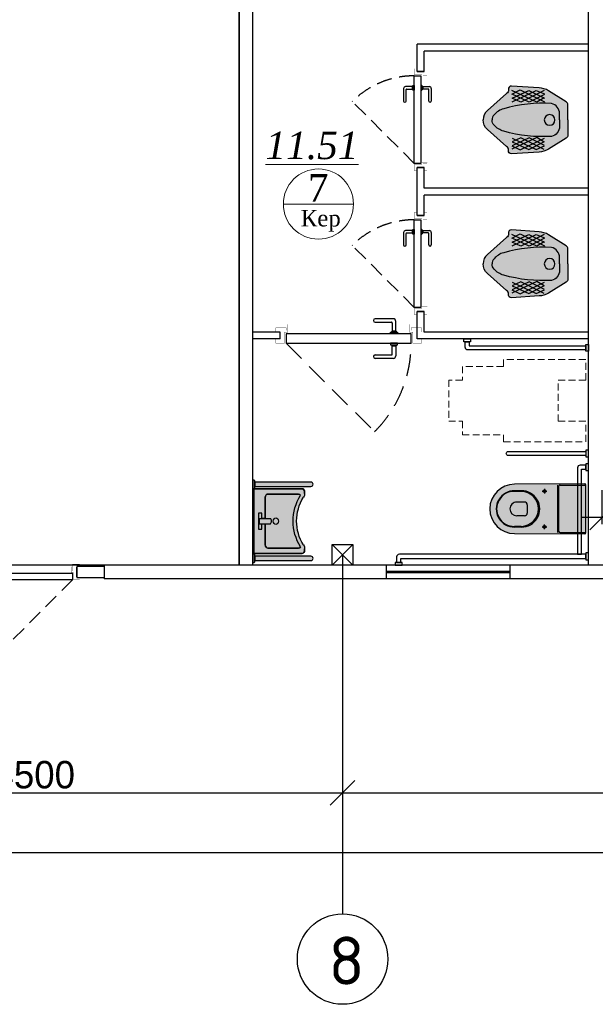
# Model space of a CAD drawing. Extents: x 4114239 to 5838486, y 780458 to 1383318.
# Tile 148 of 231: x 4347452 to 4351653, y 1220511 to 1227692. Entities that reach past the tile are written whole.
import ezdxf

# ---------------------------------------------------------------- set-up
doc = ezdxf.new("R2010")
doc.units = 0
doc.header["$MEASUREMENT"] = 0
doc.linetypes.add('Beruniy Xref$0$DASHED', pattern=[19.049999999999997, 12.7, -6.349999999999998])
doc.linetypes.add('DASHED', pattern=[0.75, 0.5, -0.25])
for name, color, linetype, lineweight in [('.', 7, 'Continuous', 15), ('100_FURNITURE', 15, 'Continuous', 20), ('_0', 7, 'Continuous', 15), ('Сантехника', 5, 'Continuous', 13), ('Стены', 5, 'Continuous', 30)]:
    doc.layers.add(name, color=color, linetype=linetype, lineweight=lineweight)
doc.layers.add('PDF_Text', color=7, linetype='Continuous', true_color=0x002eb8)
doc.layers.add('РАЗРЕЗ', color=7, linetype='Continuous')
doc.layers.add('сан.техника', color=146, linetype='Continuous')
doc.styles.add('PDF ISOCPEUR', font='isocpeur.ttf')
doc.styles.add('TIEMS', font='times.ttf')
doc.dimstyles.new('ISO-25$0', dxfattribs={"dimtxt": 200, "dimasz": 180, "dimexe": 200, "dimexo": 300, "dimgap": 30, "dimtad": 1, "dimdec": 0, "dimdsep": 46, "dimtxsty": 'Standard', "dimblk": 'OBLIQUE', "dimcen": 2, "dimdle": 150, "dimclrd": 256, "dimclre": 256, "dimclrt": 256, "dimadec": 0, "dimazin": 0, "dimtfac": 1, "dimtdec": 0, "dimtmove": 1, "dimatfit": 3, "dimldrblk": 'OBLIQUE', "dimfxl": 500, "dimfxlon": 1, "dimarcsym": 0})

# ---------------------------------------------------------------- blocks, each defined once
blk = doc.blocks.new('fffffffffffffffffffffffffffddddddddfz')
at = {"color": 0}
blk.add_lwpolyline([(3133299.413927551, 2648111.857663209), (3133449.413927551, 2648111.857663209), (3133449.413927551, 2647961.857663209), (3133299.413927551, 2647961.857663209)], close=True, dxfattribs=at)
for points in [[(3133449.413927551, 2648111.857663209), (3133299.413927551, 2647961.857663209)], [(3133449.413927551, 2647961.857663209), (3133299.413927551, 2648111.857663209)]]:
    blk.add_lwpolyline(points, dxfattribs=at)
blk = doc.blocks.new('_Oblique')
at = {"color": 0, "linetype": 'ByBlock', "lineweight": -2}
blk.add_line((-0.5, -0.5), (0.5, 0.5), dxfattribs=at)
blk = doc.blocks.new('*D1917')
at = {"color": 218, "lineweight": -2, "true_color": 0x4d004d, "transparency": 16777216}
for p, q in [((4345308.589905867, 1222511.677723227), (4345308.589905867, 1221854.141167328)), ((4349808.589905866, 1222456.465925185), (4349808.589905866, 1221854.141167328)), ((4345158.589905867, 1222054.141167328), (4349958.589905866, 1222054.141167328))]:
    blk.add_line(p, q, dxfattribs=at)
at = {"layer": 'Defpoints', "color": 0, "transparency": 16777216}
for p in [(4345308.589905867, 1222811.677723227), (4349808.589905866, 1222756.465925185), (4349808.589905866, 1222054.141167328)]:
    blk.add_point(p, dxfattribs=at)
at = {"color": 218, "lineweight": -2, "true_color": 0x4d004d, "transparency": 16777216, "xscale": 180, "yscale": 180, "zscale": 180, "rotation": 180}
blk.add_blockref('_Oblique', (4345308.589905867, 1222054.141167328), dxfattribs=at)
at = {"color": 218, "lineweight": -2, "true_color": 0x4d004d, "transparency": 16777216, "xscale": 180, "yscale": 180, "zscale": 180}
blk.add_blockref('_Oblique', (4349808.589905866, 1222054.141167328), dxfattribs=at)
at = {"color": 218, "true_color": 0x4d004d, "transparency": 16777216, "insert": (4347558.589905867, 1222184.141167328), "char_height": 200, "attachment_point": 5}
blk.add_mtext('4500', dxfattribs=at)
blk = doc.blocks.new('*D1918')
at = {"color": 218, "lineweight": -2, "true_color": 0x4d004d, "transparency": 16777216}
for p, q in [((4349808.589905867, 1222456.465925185), (4349808.589905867, 1221854.141167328)), ((4354308.589905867, 1222442.669064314), (4354308.589905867, 1221854.141167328)), ((4349658.589905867, 1222054.141167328), (4354458.589905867, 1222054.141167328))]:
    blk.add_line(p, q, dxfattribs=at)
at = {"layer": 'Defpoints', "color": 0, "transparency": 16777216}
for p in [(4349808.589905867, 1222756.465925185), (4354308.589905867, 1222742.669064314), (4354308.589905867, 1222054.141167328)]:
    blk.add_point(p, dxfattribs=at)
at = {"color": 218, "lineweight": -2, "true_color": 0x4d004d, "transparency": 16777216, "xscale": 180, "yscale": 180, "zscale": 180, "rotation": 180}
blk.add_blockref('_Oblique', (4349808.589905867, 1222054.141167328), dxfattribs=at)
at = {"color": 218, "lineweight": -2, "true_color": 0x4d004d, "transparency": 16777216, "xscale": 180, "yscale": 180, "zscale": 180}
blk.add_blockref('_Oblique', (4354308.589905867, 1222054.141167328), dxfattribs=at)
at = {"color": 218, "true_color": 0x4d004d, "transparency": 16777216, "insert": (4352058.589905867, 1222184.141167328), "char_height": 200, "attachment_point": 5}
blk.add_mtext('4500', dxfattribs=at)
blk = doc.blocks.new('*D1904')
at = {"color": 218, "lineweight": -2, "true_color": 0x4d004d, "transparency": 16777216}
for p, q in [((4354458.589905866, 1221615.625053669), (4318158.5750363, 1221615.625053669)), ((4318308.5750363, 1221615.625053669), (4318308.5750363, 1221415.625053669)), ((4354308.589905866, 1221615.625053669), (4354308.589905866, 1221415.625053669))]:
    blk.add_line(p, q, dxfattribs=at)
at = {"layer": 'Defpoints', "color": 0, "transparency": 16777216}
for p in [(4318308.5750363, 1221854.141167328), (4354308.589905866, 1221854.141167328), (4318308.5750363, 1221615.625053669)]:
    blk.add_point(p, dxfattribs=at)
at = {"color": 218, "lineweight": -2, "true_color": 0x4d004d, "transparency": 16777216, "xscale": 180, "yscale": 180, "zscale": 180, "rotation": 180}
blk.add_blockref('_Oblique', (4318308.5750363, 1221615.625053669), dxfattribs=at)
at = {"color": 218, "lineweight": -2, "true_color": 0x4d004d, "transparency": 16777216, "xscale": 180, "yscale": 180, "zscale": 180}
blk.add_blockref('_Oblique', (4354308.589905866, 1221615.625053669), dxfattribs=at)
at = {"color": 218, "true_color": 0x4d004d, "transparency": 16777216, "insert": (4336308.582471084, 1221745.625053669), "char_height": 200, "attachment_point": 5}
blk.add_mtext('36000', dxfattribs=at)
blk = doc.blocks.new('*U1885')
at = {"color": 0, "linetype": 'Beruniy Xref$0$DASHED'}
blk.add_line((100.5000000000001, 22.5), (152.1187950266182, 74.11879502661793), dxfattribs=at)
at = {"color": 0}
for p, q in [((163.0000000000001, 31.29640494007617), (152.5000000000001, 31.29640494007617)), ((152.5000000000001, 29.29640494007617), (162.0000000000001, 29.29640494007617)), ((162.5000000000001, 28.79640494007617), (162.5000000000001, 24.09640493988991)), ((164.5000000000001, 24.09640493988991), (164.5000000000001, 29.79640494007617)), ((97.00000000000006, 20), (97.00000000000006, 11.99999897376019)), ((161.5000000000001, 22.5), (161.5000000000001, 23.5)), ((161.5000000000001, 23.5), (165.5000000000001, 23.5)), ((165.5000000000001, 22.5), (161.5000000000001, 22.5)), ((161.5000000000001, 17), (161.5000000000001, 16)), ((162.0000000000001, 23.59999999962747), (162.0000000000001, 23.5)), ((164.5000000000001, 24.09999999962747), (162.5000000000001, 24.09999999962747)), ((165.0000000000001, 23.5), (165.0000000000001, 23.59999999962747)), ((165.5000000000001, 23.5), (165.5000000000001, 22.5)), ((165.5000000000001, 16), (165.5000000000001, 17)), ((177.0000000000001, 20), (177.0000000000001, 11.99999897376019)), ((152.5000000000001, 10.20359505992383), (162.0000000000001, 10.20359505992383)), ((161.5000000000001, 16), (165.5000000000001, 16)), ((162.0000000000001, 15.90000000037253), (162.0000000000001, 16)), ((162.5000000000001, 10.70359505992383), (162.5000000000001, 15.40359506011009)), ((164.5000000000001, 15.40000000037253), (162.5000000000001, 15.40000000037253)), ((164.5000000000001, 15.40359506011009), (164.5000000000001, 9.703595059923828)), ((165.0000000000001, 16), (165.0000000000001, 15.90000000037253)), ((163.0000000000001, 8.20359505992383), (152.5000000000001, 8.20359505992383))]:
    blk.add_line(p, q, dxfattribs=at)
at = {"color": 0, "const_width": 0.2}
for points in [[(94.50000000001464, 20), (94.50000000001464, 22.49999999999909), (99.50000000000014, 22.5), (99.50000000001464, 16.00000003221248), (101.5000000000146, 16.00000003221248), (101.5000000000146, 11.50000003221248)], [(179.4999999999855, 20), (179.4999999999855, 22.49999999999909), (174.5000000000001, 22.5), (174.4999999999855, 16.00000003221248), (172.4999999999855, 16.00000003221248), (172.4999999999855, 11.50000003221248)], [(100.5000000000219, 15.00000003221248), (100.5000000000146, 9.499998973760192), (94.50000000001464, 9.499998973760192), (94.50000000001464, 11.99999897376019)], [(173.4999999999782, 15.00000003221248), (173.4999999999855, 9.499998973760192), (179.4999999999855, 9.499998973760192), (179.4999999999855, 11.99999897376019)]]:
    blk.add_lwpolyline(points, dxfattribs=at)
at = {"color": 0}
blk.add_lwpolyline([(100.5000000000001, 17), (100.5000000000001, 22.5), (173.5000000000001, 22.5), (173.5000000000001, 17), (100.5000000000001, 17)], dxfattribs=at)
at = {"color": 0, "linetype": 'Beruniy Xref$0$DASHED'}
blk.add_arc((100.5000000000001, 22.5), 73, 0, 44.99999999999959, dxfattribs=at)
at = {"color": 0}
for centre, radius, start, end in [((152.5000000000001, 30.29640494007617), 1, 90, 270), ((162.0000000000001, 28.79640494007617), 0.5, 0, 90), ((163.0000000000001, 29.79640494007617), 1.5, 0, 90), ((162.5000000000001, 23.59999999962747), 0.5, 90, 180), ((164.5000000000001, 23.59999999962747), 0.5, 0, 90), ((152.5000000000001, 9.203595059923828), 1, 90, 270), ((162.5000000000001, 15.90000000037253), 0.5, 180, 270), ((162.0000000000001, 10.70359505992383), 0.5, 270, 0), ((163.0000000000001, 9.703595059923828), 1.5, 270, 0), ((164.5000000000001, 15.90000000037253), 0.5, 270, 0)]:
    blk.add_arc(centre, radius, start, end, dxfattribs=at)
blk = doc.blocks.new('gzgzvfzdv')
at = {"layer": '.', "linetype": 'ByBlock', "lineweight": 25, "true_color": 0xffffff}
h = blk.add_hatch(color=7, dxfattribs=at)
h.dxf.hatch_style = 1
edge = h.paths.add_edge_path()
edge.add_arc((-175.5672111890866, -7.000245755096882), 7.000000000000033, 90.00008020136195, 180.3219429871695)
edge.add_line((-182.5671006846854, -7.039578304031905), (-179.9992721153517, -520.0002519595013))
edge.add_arc((0.0007278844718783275, -519.9999999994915), 180, 180.000080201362, 360.000080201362)
edge.add_line((180.0007278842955, -519.9997480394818), (182.5671203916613, -7.039067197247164))
edge.add_arc((175.5672307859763, -6.99975424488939), 6.999999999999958, -0.321782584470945, 90.00008020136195)
edge.add_line((175.5672209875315, 0.0002457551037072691), (-175.5672209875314, -0.000245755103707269))
at = {"layer": 'сан.техника'}
for p, q in [((172.630262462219, -187.5026480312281), (172.6299999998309, 0.0002416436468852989)), ((-172.6297375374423, -187.5031313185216), (-172.6299999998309, -0.0002416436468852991)), ((-172.629712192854, -205.6092823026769), (172.6302878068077, -205.6087990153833)), ((-162.6297235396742, -197.5031173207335), (162.6302764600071, -197.5026620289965)), ((-129.9995562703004, -317.0001819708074), (-129.9996038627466, -283.0001819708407)), ((130.0004437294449, -316.9998180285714), (130.0003961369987, -282.9998180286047)), ((-146.9995800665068, -300.0002057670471), (-112.9995800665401, -300.0001581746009)), ((147.0004199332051, -299.999794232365), (113.0004199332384, -299.9998418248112)), ((-29.99940257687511, -426.7985542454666), (30.00059742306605, -426.7984702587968)), ((-132.629341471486, -470.4522601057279), (-132.629274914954, -518.0001856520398)), ((-127.6293414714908, -470.4522531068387), (-127.6292721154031, -520.0001786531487)), ((-49.9993745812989, -446.7985822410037), (-49.99929598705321, -502.9462393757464)), ((50.00062541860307, -446.7984422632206), (50.00070401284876, -502.9460993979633)), ((127.6306585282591, -470.4518957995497), (127.6307278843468, -519.9998213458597)), ((132.6306585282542, -470.4518888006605), (132.6307250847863, -517.9998143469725))]:
    blk.add_line(p, q, dxfattribs=at)
blk.add_lwpolyline([(-175.5672209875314, -0.000245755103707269, 0.4158598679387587), (-182.5671006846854, -7.039578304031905), (-179.9992721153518, -520.0002519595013, 1), (180.0007278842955, -519.9997480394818), (182.5671203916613, -7.039067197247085, 0.4158598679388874), (175.5672209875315, 0.0002457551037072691)], format="xyb", close=True, dxfattribs=at)
for centre in [(-129.9995800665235, -300.000181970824), (130.0004199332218, -299.9998180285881)]:
    blk.add_circle(centre, 9.999999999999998, dxfattribs=at)
for centre, radius, start, end in [((-162.6297375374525, -187.5031173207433), 9.999999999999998, 180.0000802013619, 270.000080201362), ((162.6302624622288, -187.5026620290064), 9.999999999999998, 270.000080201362, 8.020136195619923e-05), ((0.0006552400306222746, -468.1028777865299), 132.6508033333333, 358.9853400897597, 181.0148203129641), ((0.000662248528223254, -473.1097420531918), 127.6576676, 1.192990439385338, 178.8071699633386), ((-29.9993745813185, -446.798554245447), 20, 90.00008020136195, 180.0000802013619), ((30.00062541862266, -446.7984702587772), 20, 8.020136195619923e-05, 90.00008020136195), ((0.0007283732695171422, -520.3491966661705), 132.6508033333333, 178.9853400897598, 1.014820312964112), ((0.0007311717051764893, -522.3483965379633), 127.6516034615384, 178.9459547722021, 1.054205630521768), ((0.0007040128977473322, -502.9461693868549), 49.99999999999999, 180.0000802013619, 270.000080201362), ((0.0007040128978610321, -502.9461693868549), 49.99999999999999, 270.000080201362, 8.020136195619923e-05)]:
    blk.add_arc(centre, radius, start, end, dxfattribs=at)
blk = doc.blocks.new('sdfhshsggfsfda')
at = {"layer": '100_FURNITURE', "color": 252, "linetype": 'DASHED', "lineweight": 0, "ltscale": 100}
blk.add_lwpolyline([(-150.0000011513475, -1019.999999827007), (149.9999988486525, -1020.000000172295), (149.9999989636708, -920.0000001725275), (249.9999989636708, -920.0000002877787), (249.9999993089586, -620.0000002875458), (299.9999993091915, -620.000000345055), (300, -20.00000034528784), (149.9999999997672, -20.00000017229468), (149.9999997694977, -220.0000001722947), (-150.0000002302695, -219.9999998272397), (-150.0000000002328, -19.99999982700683), (-300, -19.99999965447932), (-300.0000006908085, -619.9999996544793), (-250.0000006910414, -619.9999997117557), (-250.0000010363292, -919.9999997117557), (-150.0000010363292, -919.9999998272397)], close=True, dxfattribs=at)
blk = doc.blocks.new('dfwsgdsfgsdfgfds')
at = {"layer": 'сан.техника'}
for points in [[(-1569.99999925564, -880.0000006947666, -0.4142135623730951), (-1589.99999925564, -900.0000006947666), (-1629.999999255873, -900.0000006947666), (-1629.999999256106, -870.0000006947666), (-1599.999999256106, -870.0000006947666), (-1599.999999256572, -20.00000069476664), (-1569.999999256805, -20.00000069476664), (-1569.99999925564, -880.0000006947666)], [(-730.0000007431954, -60.00000069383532, 0.4142135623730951), (-710.0000007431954, -80.00000069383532), (-80.00000074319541, -80.00000069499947), (-80.00000074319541, -50.00000069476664), (-700.0000007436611, -50.00000069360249), (-700.0000007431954, -20.00000069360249), (-730.0000007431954, -20.00000069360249), (-730.0000007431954, -60.00000069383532)], [(-80.00000074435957, -1380.000000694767, 0.4142135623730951), (-60.00000074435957, -1400.000000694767), (-20.00000074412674, -1400.000000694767), (-20.00000074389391, -1370.000000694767), (-50.00000074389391, -1370.000000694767), (-50.00000074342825, -20.00000069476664), (-80.00000074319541, -20.00000069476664), (-80.00000074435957, -1380.000000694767)]]:
    blk.add_lwpolyline(points, format="xyb", dxfattribs=at)
for points in [[(-1609.999999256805, -6.94766640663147e-07), (-1559.999999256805, -6.945338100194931e-07), (-1559.999999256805, -20.00000069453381), (-1609.999999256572, -20.00000069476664)], [(-790.0000007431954, -6.936024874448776e-07), (-840.0000007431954, -6.933696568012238e-07), (-840.0000007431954, -20.00000069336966), (-790.0000007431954, -20.00000069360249)], [(-690.0000007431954, -6.936024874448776e-07), (-740.0000007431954, -6.936024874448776e-07), (-740.0000007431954, -20.00000069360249), (-690.0000007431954, -20.00000069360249)], [(-40.00000074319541, -6.94766640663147e-07), (-90.00000074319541, -6.945338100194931e-07), (-90.00000074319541, -20.00000069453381), (-40.00000074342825, -20.00000069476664)], [(-1649.999999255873, -910.0000006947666), (-1649.999999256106, -860.0000006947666), (-1629.999999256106, -860.0000006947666), (-1629.999999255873, -910.0000006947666)], [(-7.441267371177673e-07, -1410.000000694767), (-7.438939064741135e-07, -1360.000000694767), (-20.00000074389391, -1360.000000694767), (-20.00000074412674, -1410.000000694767)]]:
    blk.add_lwpolyline(points, close=True, dxfattribs=at)
blk.add_lwpolyline([(-830.0000007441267, -585.0000006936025), (-830.0000007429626, -20.00000069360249), (-800.0000007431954, -20.00000069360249), (-800.0000007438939, -585.0000006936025, -0.414213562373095), (-815.0000007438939, -600.0000006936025), (-815.0000007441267, -600.0000006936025, -0.4142135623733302)], format="xyb", close=True, dxfattribs=at)
blk = doc.blocks.new('asdgagasdfds')
at = {"layer": '.', "linetype": 'ByBlock', "lineweight": 25, "true_color": 0xffffff}
h = blk.add_hatch(color=7, dxfattribs=at)
h.dxf.hatch_style = 1
edge = h.paths.add_edge_path()
edge.add_line((0, 0), (0, 110.1795711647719))
edge.add_arc((-25.8147996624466, 110.1795711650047), 25.8147996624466, 359.9999999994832, 418.0286092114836)
edge.add_line((-12.14597304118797, 132.0785907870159), (-141.0807424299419, 212.5564860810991))
edge.add_arc((-215.5507470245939, 93.2470429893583), 140.6432536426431, 418.0286092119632, 448.0897771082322)
edge.add_line((-210.8626147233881, 233.812138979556), (-411.1062492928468, 247.4764866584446))
edge.add_arc((-412.5825429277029, 225.8422008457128), 21.68459742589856, 446.096267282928, 551.103730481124)
edge.add_arc((-460.2287468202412, 216.4911656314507), 26.87055271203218, 298.2408080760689, 371.10373048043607, ccw=False)
edge.add_line((-447.5141832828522, 192.8191045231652), (-587.0779278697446, 69.83999257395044))
edge.add_arc((-527.4508908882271, 2.171813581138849), 90.19072007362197, 491.3854718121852, 541.3798291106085)
edge.add_arc((-527.4508908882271, -2.171813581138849), 90.19072007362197, 538.6201708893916, 588.6145281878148)
edge.add_line((-587.0779278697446, -69.83999257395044), (-447.5141832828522, -192.8191045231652))
edge.add_arc((-460.2287468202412, -216.4911656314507), 26.87055271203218, 348.89626951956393, 421.7591919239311, ccw=False)
edge.add_arc((-412.5825429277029, -225.8422008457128), 21.68459742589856, 528.8962695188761, 633.9037327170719)
edge.add_line((-411.1062492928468, -247.4764866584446), (-210.8626147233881, -233.812138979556))
edge.add_arc((-215.5507470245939, -93.2470429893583), 140.6432536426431, 271.9102228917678, 301.9713907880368)
edge.add_line((-141.0807424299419, -212.5564860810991), (-12.14597304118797, -132.0785907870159))
edge.add_arc((-25.8147996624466, -110.1795711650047), 25.8147996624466, 301.9713907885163, 360.0000000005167)
edge.add_line((0, -110.1795711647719), (0, 0))
at = {"layer": 'сан.техника'}
for p, q in [((-408.0722536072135, 188.2643162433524), (-347.3923636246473, 218.6295285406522)), ((-406.5552557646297, 132.0886799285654), (-230.5835771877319, 215.5930116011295)), ((-406.5552557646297, 159.4173667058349), (-285.1954805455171, 215.5930116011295)), ((-347.3923636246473, 218.6295285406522), (-171.4206850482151, 132.0886799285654)), ((-174.4546807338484, 215.5930116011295), (-344.3583726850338, 130.5704171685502)), ((-285.1954805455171, 215.5930116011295), (-171.4206850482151, 157.8991039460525)), ((-230.5835771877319, 215.5930116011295), (-171.4206850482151, 189.7825790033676)), ((-226.0325884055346, 129.0521544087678), (-408.0722536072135, 214.0747488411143)), ((-282.1614848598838, 130.5704171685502), (-406.5552557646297, 188.2643162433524)), ((-344.3583726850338, 130.5704171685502), (-406.5552557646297, 159.4173667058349)), ((-171.4206850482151, 186.7460620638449), (-282.1614848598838, 130.5704171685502)), ((-174.4546807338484, 160.9356294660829), (-226.0325884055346, 129.0521544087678)), ((-226.0325884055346, -129.0521544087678), (-408.0722536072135, -214.0747488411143)), ((-344.3583726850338, -130.5704171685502), (-406.5552557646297, -159.4173667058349)), ((-282.1614848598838, -130.5704171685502), (-406.5552557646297, -188.2643162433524)), ((-406.5552557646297, -132.0886799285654), (-230.5835771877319, -215.5930116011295)), ((-347.3923636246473, -218.6295285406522), (-171.4206850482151, -132.0886799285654)), ((-174.4546807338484, -215.5930116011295), (-344.3583726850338, -130.5704171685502)), ((-171.4206850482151, -186.746062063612), (-282.1614848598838, -130.5704171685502)), ((-174.4546807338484, -160.9356294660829), (-226.0325884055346, -129.0521544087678)), ((-408.0722536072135, -188.2643162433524), (-347.3923636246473, -218.6295285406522)), ((-406.5552557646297, -159.4173667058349), (-285.1954805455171, -215.5930116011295)), ((-285.1954805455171, -215.5930116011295), (-171.4206850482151, -157.8991039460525)), ((-230.5835771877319, -215.5930116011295), (-171.4206850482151, -189.7825790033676))]:
    blk.add_line(p, q, dxfattribs=at)
for points in [[(0, 0), (0, 110.1795711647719, 0.2587507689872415), (-12.14597304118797, 132.0785907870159), (-141.0807424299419, 212.5564860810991, 0.1319240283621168), (-210.8626147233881, 233.812138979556), (-411.1062492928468, 247.4764866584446, 0.4931859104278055), (-433.8612074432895, 221.6660540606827, -0.3290875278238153), (-447.5141832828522, 192.8191045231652), (-587.0779278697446, 69.83999257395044, 0.2216688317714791), (-617.6154582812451, 0, 0.08890636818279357)], [(-60.67988998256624, 0), (-60.67988998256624, 47.06608549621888, 0.3548112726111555), (-119.8427821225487, 119.942595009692, 0.08551412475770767), (-468.7521435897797, 81.98607749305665, 0.1429113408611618), (-538.5340158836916, 37.95651751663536, 0.1797639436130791), (-553.1814982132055, 0, 0.4439485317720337)], [(0, 0), (0, -110.1795711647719, -0.2587507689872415), (-12.14597304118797, -132.0785907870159), (-141.0807424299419, -212.5564860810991, -0.1319240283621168), (-210.8626147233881, -233.812138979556), (-411.1062492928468, -247.4764866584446, -0.4931859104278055), (-433.8612074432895, -221.6660540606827, 0.3290875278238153), (-447.5141832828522, -192.8191045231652), (-587.0779278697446, -69.83999257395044, -0.2216688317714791), (-617.6154582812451, 0, -0.08890636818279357)], [(-60.67988998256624, 0), (-60.67988998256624, -47.06608549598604, -0.3548112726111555), (-119.8427821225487, -119.942595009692, -0.08551412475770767), (-468.7521435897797, -81.98607749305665, -0.1429113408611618), (-538.5340158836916, -37.95651751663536, -0.1797639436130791), (-553.1814982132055, 0, -0.4439485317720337)]]:
    blk.add_lwpolyline(points, format="xyb", dxfattribs=at)
blk.add_circle((-133.4957579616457, 0), 39.03259394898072, dxfattribs=at)
blk = doc.blocks.new('*U1886')
at = {"color": 0}
for p, q in [((-131.0000000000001, 11.79640494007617), (-141.5000000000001, 11.79640494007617)), ((-141.5000000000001, 9.796404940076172), (-132.0000000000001, 9.796404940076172)), ((-131.5000000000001, 9.296404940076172), (-131.5000000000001, 4.596404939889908)), ((-129.5000000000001, 4.596404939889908), (-129.5000000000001, 10.29640494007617)), ((-197.0000000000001, 0), (-197.0000000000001, 4.000000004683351)), ((-132.5000000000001, 3), (-132.5000000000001, 4)), ((-132.5000000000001, 4), (-128.5000000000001, 4)), ((-132.0000000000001, 4.099999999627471), (-132.0000000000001, 4)), ((-129.5000000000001, 4.599999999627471), (-131.5000000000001, 4.599999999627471)), ((-129.0000000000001, 4), (-129.0000000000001, 4.099999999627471)), ((-128.5000000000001, 4), (-128.5000000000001, 3)), ((-117.0000000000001, 0), (-117.0000000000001, 4.000000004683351)), ((-132.5000000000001, -2.5), (-132.5000000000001, -3.5)), ((-128.5000000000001, -2.5), (-132.5000000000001, -2.5)), ((-132.5000000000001, -3.5), (-128.5000000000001, -3.5)), ((-132.0000000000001, -3.599999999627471), (-132.0000000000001, -3.5)), ((-131.5000000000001, -8.796404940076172), (-131.5000000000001, -4.096404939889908)), ((-129.5000000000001, -4.099999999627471), (-131.5000000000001, -4.099999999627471)), ((-129.5000000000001, -4.096404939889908), (-129.5000000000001, -9.796404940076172)), ((-129.0000000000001, -3.5), (-129.0000000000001, -3.599999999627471)), ((-128.5000000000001, -3.5), (-128.5000000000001, -2.5)), ((-141.5000000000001, -9.296404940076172), (-132.0000000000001, -9.296404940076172)), ((-131.0000000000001, -11.29640494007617), (-141.5000000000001, -11.29640494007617))]:
    blk.add_line(p, q, dxfattribs=at)
at = {"color": 0, "linetype": 'Beruniy Xref$0$DASHED'}
blk.add_line((-193.5, -2.5), (-141.881204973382, -54.11879502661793), dxfattribs=at)
at = {"color": 0, "const_width": 0.2}
for points in [[(-199.4999999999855, 0), (-199.4999999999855, -2.499999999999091), (-194.5, -2.5), (-194.4999999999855, 3.999999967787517), (-192.4999999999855, 3.999999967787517), (-192.4999999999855, 8.499999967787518)], [(-193.4999999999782, 4.999999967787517), (-193.4999999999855, 6.500000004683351), (-199.4999999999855, 6.500000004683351), (-199.4999999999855, 4.000000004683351)], [(-114.5000000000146, 0), (-114.5000000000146, -2.499999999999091), (-119.5000000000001, -2.5), (-119.5000000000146, 3.999999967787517), (-121.5000000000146, 3.999999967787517), (-121.5000000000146, 8.499999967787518)], [(-120.5000000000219, 4.999999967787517), (-120.5000000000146, 6.500000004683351), (-114.5000000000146, 6.500000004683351), (-114.5000000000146, 4.000000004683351)]]:
    blk.add_lwpolyline(points, dxfattribs=at)
at = {"color": 0}
blk.add_lwpolyline([(-193.5, 3), (-193.5, -2.5), (-120.5000000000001, -2.5), (-120.5000000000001, 3), (-193.5, 3)], dxfattribs=at)
for centre, radius, start, end in [((-141.5000000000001, 10.79640494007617), 1, 90.00000000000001, 270), ((-131.0000000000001, 10.29640494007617), 1.5, 0, 90.00000000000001), ((-132.0000000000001, 9.296404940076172), 0.5, 0, 90.00000000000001), ((-131.5000000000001, 4.099999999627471), 0.5, 90.00000000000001, 180), ((-129.5000000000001, 4.099999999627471), 0.5, 0, 90.00000000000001), ((-131.5000000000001, -3.599999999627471), 0.5, 180, 270), ((-129.5000000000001, -3.599999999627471), 0.5, 270, 0), ((-141.5000000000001, -10.29640494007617), 1, 90.00000000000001, 270), ((-132.0000000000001, -8.796404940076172), 0.5, 270, 0), ((-131.0000000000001, -9.796404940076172), 1.5, 270, 0)]:
    blk.add_arc(centre, radius, start, end, dxfattribs=at)
at = {"color": 0, "linetype": 'Beruniy Xref$0$DASHED'}
blk.add_arc((-193.5, -2.5), 73, 315.0000000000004, 0, dxfattribs=at)
blk = doc.blocks.new('*U1887')
at = {"color": 0, "linetype": 'Beruniy Xref$0$DASHED'}
blk.add_line((-193.5, 2.5), (-141.881204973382, 54.11879502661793), dxfattribs=at)
at = {"color": 0}
for p, q in [((-131.0000000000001, 11.29640494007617), (-141.5000000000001, 11.29640494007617)), ((-141.5000000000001, 9.296404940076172), (-132.0000000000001, 9.296404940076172)), ((-131.5000000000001, 8.796404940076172), (-131.5000000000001, 4.096404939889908)), ((-129.5000000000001, 4.096404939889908), (-129.5000000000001, 9.796404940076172)), ((-197.0000000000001, 0), (-197.0000000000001, -5.714285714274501)), ((-132.5000000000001, 2.5), (-132.5000000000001, 3.5)), ((-132.5000000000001, 3.5), (-128.5000000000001, 3.5)), ((-128.5000000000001, 2.5), (-132.5000000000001, 2.5)), ((-132.0000000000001, 3.599999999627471), (-132.0000000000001, 3.5)), ((-129.5000000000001, 4.099999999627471), (-131.5000000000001, 4.099999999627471)), ((-129.0000000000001, 3.5), (-129.0000000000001, 3.599999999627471)), ((-128.5000000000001, 3.5), (-128.5000000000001, 2.5)), ((-117.0000000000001, 0), (-117.0000000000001, -5.714285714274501)), ((-132.5000000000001, -3), (-132.5000000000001, -4)), ((-132.5000000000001, -4), (-128.5000000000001, -4)), ((-132.0000000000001, -4.099999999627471), (-132.0000000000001, -4)), ((-131.5000000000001, -9.296404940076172), (-131.5000000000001, -4.596404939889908)), ((-129.5000000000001, -4.599999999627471), (-131.5000000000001, -4.599999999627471)), ((-129.5000000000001, -4.596404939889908), (-129.5000000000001, -10.29640494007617)), ((-129.0000000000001, -4), (-129.0000000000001, -4.099999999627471)), ((-128.5000000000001, -4), (-128.5000000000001, -3)), ((-141.5000000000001, -9.796404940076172), (-132.0000000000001, -9.796404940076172)), ((-131.0000000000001, -11.79640494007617), (-141.5000000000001, -11.79640494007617))]:
    blk.add_line(p, q, dxfattribs=at)
at = {"color": 0, "const_width": 0.2}
for points in [[(-199.4999999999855, 0), (-199.4999999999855, 2.499999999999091), (-194.5, 2.5), (-194.4999999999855, -3.999999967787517), (-192.4999999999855, -3.999999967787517), (-192.4999999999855, -8.499999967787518)], [(-114.5000000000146, 0), (-114.5000000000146, 2.499999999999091), (-119.5000000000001, 2.5), (-119.5000000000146, -3.999999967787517), (-121.5000000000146, -3.999999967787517), (-121.5000000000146, -8.499999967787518)], [(-193.4999999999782, -4.999999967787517), (-193.4999999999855, -8.214285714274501), (-199.4999999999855, -8.214285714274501), (-199.4999999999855, -5.714285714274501)], [(-120.5000000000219, -4.999999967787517), (-120.5000000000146, -8.214285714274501), (-114.5000000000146, -8.214285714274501), (-114.5000000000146, -5.714285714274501)]]:
    blk.add_lwpolyline(points, dxfattribs=at)
at = {"color": 0}
blk.add_lwpolyline([(-193.5, -3), (-193.5, 2.5), (-120.5000000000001, 2.5), (-120.5000000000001, -3), (-193.5, -3)], dxfattribs=at)
at = {"color": 0, "linetype": 'Beruniy Xref$0$DASHED'}
blk.add_arc((-193.5, 2.5), 73, 0, 44.99999999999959, dxfattribs=at)
at = {"color": 0}
for centre, radius, start, end in [((-141.5000000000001, 10.29640494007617), 1, 90, 270), ((-132.0000000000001, 8.796404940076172), 0.5, 0, 90), ((-131.0000000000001, 9.796404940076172), 1.5, 0, 90), ((-131.5000000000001, 3.599999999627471), 0.5, 90, 180), ((-129.5000000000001, 3.599999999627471), 0.5, 0, 90), ((-131.5000000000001, -4.099999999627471), 0.5, 180, 270), ((-129.5000000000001, -4.099999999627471), 0.5, 270, 0), ((-141.5000000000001, -10.79640494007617), 1, 90, 270), ((-132.0000000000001, -9.296404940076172), 0.5, 270, 0), ((-131.0000000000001, -10.29640494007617), 1.5, 270, 0)]:
    blk.add_arc(centre, radius, start, end, dxfattribs=at)
blk = doc.blocks.new('21')
at = {"layer": '.', "lineweight": 30, "transparency": 33554687}
h = blk.add_hatch(color=1, dxfattribs=at)
h.dxf.hatch_style = 1
h.set_gradient(color1=(255, 255, 255), one_color=1, tint=1)
h.paths.add_polyline_path([(3499544.730136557, -1424689.234497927), (3499557.430136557, -1424689.234497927), (3499557.430136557, -1424613.034497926), (3499544.730136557, -1424613.034497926), (3499538.380136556, -1424619.384497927), (3499538.380136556, -1424682.884497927)])
edge = h.paths.add_edge_path()
edge.add_line((3499538.380136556, -1424670.181612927), (3499538.380136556, -1424632.087382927))
edge.add_line((3499538.380136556, -1424632.087382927), (3499026.380136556, -1424632.087382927))
edge.add_arc((3499026.380136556, -1424651.134497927), 19.04711499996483, 89.99999999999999, 270)
edge.add_line((3499026.380136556, -1424670.181612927), (3499538.380136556, -1424670.181612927))
blk.add_lwpolyline([(3499538.380136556, -1424670.181612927), (3499538.380136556, -1424632.087382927), (3499026.380136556, -1424632.087382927, 1), (3499026.380136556, -1424670.181612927)], format="xyb", close=True)
blk.add_lwpolyline([(3499544.730136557, -1424689.234497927), (3499557.430136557, -1424689.234497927), (3499557.430136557, -1424613.034497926), (3499544.730136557, -1424613.034497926), (3499538.380136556, -1424619.384497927), (3499538.380136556, -1424682.884497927)], close=True)
at = {"layer": '_0', "color": 0, "lineweight": 25}
for points in [[(3499026.380136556, -1424670.181612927), (3499538.380136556, -1424670.181612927), (3499538.380136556, -1424632.087382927), (3499026.380136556, -1424632.087382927)], [(3499557.430136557, -1424613.034497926), (3499544.730136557, -1424613.034497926), (3499538.380136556, -1424619.384497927), (3499538.380136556, -1424682.884497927), (3499544.730136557, -1424689.234497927), (3499557.430136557, -1424689.234497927)], [(3499557.430136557, -1424613.034497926), (3499557.430136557, -1424689.234497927)]]:
    blk.add_lwpolyline(points, dxfattribs=at)
blk.add_lwpolyline([(3499538.380136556, -1424632.087382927), (3499538.380136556, -1424670.181612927)], close=True, dxfattribs=at)
blk.add_arc((3499026.380136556, -1424651.134497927), 19.04711499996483, 90, 270, dxfattribs=at)
blk = doc.blocks.new('Rac7')
at = {"layer": '.', "lineweight": 30, "transparency": 33554687}
h = blk.add_hatch(color=1, dxfattribs=at)
h.dxf.hatch_style = 1
h.set_gradient(color1=(255, 255, 255), one_color=1, tint=1)
edge = h.paths.add_edge_path()
edge.add_line((-38988.30350479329, -23808.42117611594), (-38999.94733869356, -23808.42117611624))
edge.add_arc((-38999.94733869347, -23868.42117611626), 60.00000000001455, 90.00000000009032, 122.2280471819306)
edge.add_arc((-39230.96035782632, -23501.9766628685), 373.1842521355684, 237.7719528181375, 302.22804718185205, ccw=False)
edge.add_arc((-39461.97337695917, -23868.42117611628), 60.00000000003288, 57.77195281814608, 89.99999999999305)
edge.add_line((-39461.97337695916, -23808.42117611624), (-39473.61721086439, -23808.42117611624))
edge.add_ellipse((-39473.61721085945, -23829.60549407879), major_axis=(-26.96185922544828, -9.842192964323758e-12), ratio=0.7857142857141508, start_angle=269.9999999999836, end_angle=359.9999999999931)
edge.add_line((-39500.5790700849, -23829.60549407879), (-39500.5790700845, -24232.10769044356))
edge.add_line((-39500.5790700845, -24232.10769044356), (-38961.34164556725, -24232.10769044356))
edge.add_line((-38961.34164556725, -24232.10769044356), (-38961.34164556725, -23829.60549408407))
edge.add_ellipse((-38988.30350479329, -23829.60549407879), major_axis=(-26.96185922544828, -9.842192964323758e-12), ratio=0.7857142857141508, start_angle=179.9999999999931, end_angle=269.9999999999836)
at = {"lineweight": 25}
for p, q in [((-39500.5790700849, -23829.60549407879), (-39500.5790700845, -24232.10769044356)), ((-39500.5790700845, -24232.10769044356), (-39500.5790700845, -23829.60549407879)), ((-39461.97337695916, -23808.42117611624), (-39473.61721086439, -23808.42117611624)), ((-39473.61721085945, -23808.42117611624), (-39461.97337695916, -23808.42117611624)), ((-39456.5234781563, -24114.9241397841), (-39456.52347815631, -23859.14371952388)), ((-39456.5234781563, -23859.14371952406), (-39456.5234781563, -24114.924139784)), ((-39005.3972374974, -23859.14371952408), (-39005.39723749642, -24114.92413978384)), ((-39005.39723749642, -24114.92413978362), (-39005.3972374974, -23859.14371952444)), ((-38988.30350479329, -23808.42117611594), (-38999.94733869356, -23808.42117611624)), ((-38999.94733869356, -23808.42117611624), (-38988.30350479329, -23808.42117611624)), ((-38961.34164556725, -24232.10769044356), (-38961.34164556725, -23829.60549408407)), ((-38961.34164556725, -23829.60549407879), (-38961.34164556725, -24232.10769044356)), ((-39252.52984520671, -24185.89597805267), (-39252.52984520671, -24093.57448542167)), ((-39209.39087044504, -24185.89597805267), (-39209.39087044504, -24093.57448542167)), ((-39252.52984520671, -24136.10845774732), (-39429.56161893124, -24136.10845774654)), ((-39429.56161893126, -24136.10845774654), (-39252.52984520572, -24136.10845774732)), ((-39297.04374571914, -24193.54828215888), (-39297.04374571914, -24164.01005671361)), ((-39297.04374571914, -24164.01005671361), (-39252.52984520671, -24164.01005671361)), ((-39297.04374571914, -24164.01005671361), (-39252.52984520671, -24164.01005671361)), ((-39297.04374571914, -24193.54828215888), (-39297.04374571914, -24164.01005671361)), ((-39164.87696993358, -24193.54828215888), (-39297.04374571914, -24193.54828215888)), ((-39164.87696993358, -24193.54828215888), (-39297.04374571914, -24193.54828215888)), ((-39252.52984520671, -24164.01005671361), (-39252.52984520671, -24136.10845774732)), ((-39252.52984520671, -24185.89597805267), (-39209.39087044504, -24185.89597805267)), ((-39032.35909672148, -24136.10845774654), (-39209.39087044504, -24136.10845774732)), ((-39209.39087044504, -24136.10845774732), (-39209.39087044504, -24164.01005671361)), ((-39209.39087044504, -24136.10845774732), (-39032.35909672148, -24136.10845774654)), ((-39209.39087044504, -24164.01005671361), (-39164.87696993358, -24164.01005671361)), ((-39209.39087044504, -24164.01005671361), (-39164.87696993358, -24164.01005671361)), ((-39164.87696993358, -24164.01005671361), (-39164.87696993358, -24193.54828215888)), ((-39164.87696993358, -24164.01005671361), (-39164.87696993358, -24193.54828215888)), ((-39500.5790700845, -24232.10769044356), (-38961.34164556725, -24232.10769044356)), ((-38961.34164556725, -24232.10769044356), (-39500.5790700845, -24232.10769044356))]:
    blk.add_line(p, q, dxfattribs=at)
for centre, radius, start, end in [((-39461.97337695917, -23868.42117611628), 60.00000000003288, 57.77195281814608, 89.99999999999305), ((-39461.97337695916, -23868.42117611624), 60, 57.77195281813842, 90), ((-39230.96035782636, -23501.97666286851), 402.7224775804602, 237.7087416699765, 302.2912583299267), ((-39230.96035782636, -23501.97666286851), 402.7224775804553, 237.708741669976, 302.2912583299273), ((-39230.96035782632, -23501.9766628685), 373.1842521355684, 237.7719528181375, 302.228047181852), ((-39230.96035782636, -23501.97666286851), 373.1842521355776, 237.7719528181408, 302.2280471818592), ((-38999.94733869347, -23868.42117611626), 60.00000000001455, 90.00000000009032, 122.2280471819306), ((-38999.94733869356, -23868.42117611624), 60, 90, 122.2280471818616)]:
    blk.add_arc(centre, radius, start, end, dxfattribs=at)
for centre, major_axis, ratio, start_param, end_param in [((-39473.61721085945, -23829.60549407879), (-26.96185922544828, -9.842192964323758e-12), 0.7857142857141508, 4.712388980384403, 6.283185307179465), ((-39429.56161893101, -23859.14371952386), (-26.96185922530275, -1.743337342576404e-11), 0.7857142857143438, 5.37293991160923, 6.28318530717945), ((-39032.359096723, -23859.14371952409), (-26.9618592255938, -1.341028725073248e-11), 0.7857142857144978, 3.141592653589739, 4.051838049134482), ((-38988.30350479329, -23829.60549407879), (-26.96185922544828, -9.842192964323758e-12), 0.7857142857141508, 3.141592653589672, 4.712388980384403), ((-39429.56161893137, -24114.9241397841), (-26.96185922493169, -8.477217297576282e-12), 0.7857142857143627, 6.283185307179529, 7.853981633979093), ((-39032.3590967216, -24114.9241397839), (-26.96185922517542, 4.088171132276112e-12), 0.7857142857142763, 7.85398163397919, 9.424777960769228)]:
    blk.add_ellipse(centre, major_axis=major_axis, ratio=ratio, start_param=start_param, end_param=end_param, dxfattribs=at)
at = {"lineweight": 25, "extrusion": (0, 0, -1)}
for centre, major_axis, ratio, start_param, end_param in [((-39473.61721085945, -23829.60549407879), (-26.96185922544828, -9.842192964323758e-12), 0.7857142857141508, 1.211384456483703e-13, 1.570796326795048), ((-39429.56161893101, -23859.14371952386), (-26.96185922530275, -1.743337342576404e-11), 0.7857142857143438, 1.360184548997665e-13, 0.9102453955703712), ((-39032.359096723, -23859.14371952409), (-26.9618592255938, -1.341028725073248e-11), 0.7857142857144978, 2.231347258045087, 3.141592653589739), ((-38988.30350479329, -23829.60549407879), (-26.96185922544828, -9.842192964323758e-12), 0.7857142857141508, 1.570796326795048, 3.141592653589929), ((-39231.00426818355, -24048.02331776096), (27.85480897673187, -3.253154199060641e-13), 0.7857142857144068, -3.141592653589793, 3.141592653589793), ((-39429.56161893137, -24114.9241397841), (-26.96185922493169, -8.477217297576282e-12), 0.7857142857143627, -1.570796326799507, 5.670513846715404e-14), ((-39230.96035782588, -24104.03082472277), (-25.34457466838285, -1.224571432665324e-11), 0.7857142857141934, 0.5528155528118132, 2.588777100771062), ((-39032.3590967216, -24114.9241397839), (-26.96185922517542, 4.088171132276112e-12), 0.7857142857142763, -3.141592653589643, -1.570796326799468)]:
    blk.add_ellipse(centre, major_axis=major_axis, ratio=ratio, start_param=start_param, end_param=end_param, dxfattribs=at)
blk.add_ellipse((-39231.00426818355, -24048.02331776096), major_axis=(-27.85480897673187, 3.253154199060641e-13), ratio=0.7857142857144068, dxfattribs=at)
blk = doc.blocks.new('*D1906')
at = {"color": 218, "lineweight": -2, "true_color": 0x4d004d, "transparency": 16777216}
for p, q in [((4351702.796041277, 1224013.285617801), (4351702.796041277, 1224261.03067267)), ((4352992.846203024, 1224061.03067267), (4352992.846203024, 1224261.03067267)), ((4353142.846203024, 1224061.03067267), (4351552.796041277, 1224061.03067267))]:
    blk.add_line(p, q, dxfattribs=at)
at = {"layer": 'Defpoints', "color": 0, "transparency": 16777216}
for p in [(4351702.796041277, 1224061.03067267), (4352992.846203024, 1223779.100504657), (4351702.796041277, 1223713.285617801)]:
    blk.add_point(p, dxfattribs=at)
at = {"color": 218, "lineweight": -2, "true_color": 0x4d004d, "transparency": 16777216, "xscale": 180, "yscale": 180, "zscale": 180, "rotation": 180}
blk.add_blockref('_Oblique', (4351702.796041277, 1224061.03067267), dxfattribs=at)
at = {"color": 218, "lineweight": -2, "true_color": 0x4d004d, "transparency": 16777216, "xscale": 180, "yscale": 180, "zscale": 180}
blk.add_blockref('_Oblique', (4352992.846203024, 1224061.03067267), dxfattribs=at)
at = {"color": 218, "true_color": 0x4d004d, "transparency": 16777216, "insert": (4352347.821122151, 1224191.03067267), "char_height": 200, "attachment_point": 5}
blk.add_mtext('1290', dxfattribs=at)
blk = doc.blocks.new('fgfgfggggggggggggggggggdffx')
at = {"color": 0}
for points in [[(3169449.087195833, 2635249.357663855), (3169549.190223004, 2635249.357663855)], [(3169449.087195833, 2634349.357663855), (3169549.315949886, 2634349.357663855)]]:
    blk.add_lwpolyline(points, dxfattribs=at)
at = {"color": 5, "const_width": 20}
blk.add_lwpolyline([(3169499.20157286, 2634349.357663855), (3169499.20157286, 2635249.357663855)], dxfattribs=at)

msp = doc.modelspace()

# ---------------------------------------------------------------- linework, layer by layer
at = {"lineweight": 0, "ltscale": 100}
msp.add_line((4349888.239552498, 1226347.382271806), (4349376.239552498, 1226347.382271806), dxfattribs=at)
at = {"color": 1, "linetype": 'DASHED', "ltscale": 2}
msp.add_line((4349808.589905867, 1223788.285617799), (4349808.589905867, 1221170.556714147), dxfattribs=at)
at = {"color": 0}
msp.add_lwpolyline([(4318233.589905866, 1239713.285617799), (4349052.70417473, 1239713.285617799), (4349052.70417473, 1223713.285617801), (4318233.589905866, 1223713.285617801)], close=True, dxfattribs=at)
for points in [[(4354482.812651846, 1230813.299587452), (4354483.818468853, 1223613.285617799), (4348068.149536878, 1223613.285617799)], [(4354382.812652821, 1230813.285617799), (4354383.804498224, 1223713.285617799), (4348068.149536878, 1223713.285617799)], [(4349052.70417473, 1223713.285617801), (4349052.70417473, 1228863.289413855)], [(4349152.70417473, 1223713.285617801), (4349152.70417473, 1228863.276913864)], [(4351602.796041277, 1223713.285617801), (4351602.796041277, 1228863.285617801)], [(4348068.149536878, 1223703.285617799), (4347868.149536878, 1223703.285617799), (4347868.149536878, 1223623.285617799), (4348068.149536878, 1223623.285617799)], [(4348068.149536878, 1223714.110773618), (4348068.149536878, 1223613.285617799)]]:
    msp.add_lwpolyline(points, dxfattribs=at)
msp.add_circle((4349808.589905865, 1220840.556714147), 330)
at = {"layer": 'РАЗРЕЗ', "color": 5, "linetype": 'ByBlock', "lineweight": 25, "ltscale": 2}
for p, q in [((4351602.796041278, 1227513.285617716), (4350352.796041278, 1227513.285617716)), ((4351602.796041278, 1227463.285617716), (4350402.796041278, 1227463.285617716)), ((4350402.796041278, 1227313.285617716), (4350352.796041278, 1227313.285617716)), ((4350402.796041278, 1226613.285617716), (4350352.796041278, 1226613.285617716)), ((4351602.796041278, 1226463.285617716), (4350402.796041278, 1226463.285617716)), ((4351602.796041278, 1226413.285617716), (4350402.796041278, 1226413.285617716)), ((4350402.796041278, 1226263.285617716), (4350352.796041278, 1226263.285617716)), ((4350402.796041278, 1225563.285617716), (4350352.796041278, 1225563.285617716)), ((4349352.796041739, 1225413.285617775), (4349152.796041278, 1225413.285617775)), ((4349352.796041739, 1225363.285616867), (4349352.796041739, 1225413.285616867)), ((4351602.796041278, 1225413.285617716), (4350402.796041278, 1225413.285617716)), ((4349352.796041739, 1225363.285617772), (4349152.796041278, 1225363.285617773)), ((4351602.796041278, 1225363.285617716), (4350352.796041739, 1225363.285617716))]:
    msp.add_line(p, q, dxfattribs=at)
for points in [[(4350352.796041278, 1227313.285617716), (4350352.796041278, 1227513.285617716)], [(4350402.796041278, 1227313.285617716), (4350402.796041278, 1227463.285617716)], [(4350352.796041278, 1226263.285617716), (4350352.796041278, 1226613.285617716)], [(4350402.796041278, 1226463.285617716), (4350402.796041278, 1226613.285617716)], [(4350402.796041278, 1226263.285617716), (4350402.796041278, 1226413.285617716)], [(4350352.796041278, 1225413.285617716), (4350352.796041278, 1225563.285617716)], [(4350402.796041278, 1225413.285617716), (4350402.796041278, 1225563.285617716)]]:
    msp.add_lwpolyline(points, dxfattribs=at)
at = {"layer": 'Стены', "color": 0, "linetype": 'ByBlock', "lineweight": 0, "ltscale": 100}
msp.add_circle((4349632.239552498, 1226347.382271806), 256, dxfattribs=at)

# ---------------------------------------------------------------- block references
at = {"color": 216, "lineweight": 30}
for name, p, xscale, yscale, zscale, rotation in [('*U1887', (4350352.796038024, 1228337.035617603), 8.749999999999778, 8.749999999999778, 8.749999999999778, 90.00000010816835), ('*U1887', (4350352.796038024, 1227287.035617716), 8.749999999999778, 8.749999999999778, 8.749999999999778, 90.00000010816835), ('*U1886', (4351815.296041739, 1225363.285620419), 12.49999999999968, 12.49999999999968, 12.49999999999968, 1.081683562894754e-07), ('*U1885', (4348716.879759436, 1223803.364807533), 8.74997655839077, 8.74997655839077, 8.74997655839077, 180.0053714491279)]:
    msp.add_blockref(name, p, dxfattribs=dict(at, xscale=xscale, yscale=yscale, zscale=zscale, rotation=rotation))
at = {"color": 1, "linetype": 'ByBlock', "xscale": -1, "rotation": 180}
for p in [(4351452.796033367, 1226960.886792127), (4351452.796033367, 1225910.886792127)]:
    msp.add_blockref('asdgagasdfds', p, dxfattribs=at)
at = {"color": 1, "lineweight": 30, "xscale": 0.8, "yscale": 0.8, "zscale": 0.8, "rotation": 180}
for p in [(7148798.740150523, 84582.85801946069), (7148798.740150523, 84041.90089839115)]:
    msp.add_blockref('21', p, dxfattribs=at)
at = {"color": 0}
msp.add_blockref('fffffffffffffffffffffffffffddddddddfz', (1216434.175978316, -1424248.572045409), dxfattribs=at)
at = {"color": 0, "rotation": 270}
msp.add_blockref('fgfgfggggggggggggggggggdffx', (1715778.438377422, 4393162.372813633), dxfattribs=at)
at = {"layer": 'сан.техника', "rotation": 270}
for name, p in [('dfwsgdsfgsdfgfds', (4351602.796041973, 1223713.285617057)), ('sdfhshsggfsfda', (4351602.796041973, 1224913.285617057)), ('gzgzvfzdv', (4351582.824284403, 1224124.024745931))]:
    msp.add_blockref(name, p, dxfattribs=at)
at = {"layer": 'Сантехника', "color": 0, "lineweight": -2, "xscale": -0.875310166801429, "yscale": 0.875310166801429, "zscale": 0.875310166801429, "rotation": 270.0000000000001}
msp.add_blockref('Rac7', (4370371.406265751, 1258374.26176439), dxfattribs=at)

# ---------------------------------------------------------------- texts
at = {"lineweight": 0, "ltscale": 100, "char_height": 200, "attachment_point": 5, "style": 'TIEMS'}
for s, insert in [('\\A1;{\\fTimes New Roman|b0|i1|c204|p18;\\L11.51}', (4349584.981214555, 1226773.142279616)), ('\\A1;7', (4349630.529956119, 1226465.981691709))]:
    msp.add_mtext(s, dxfattribs=dict(at, insert=insert))
at = {"lineweight": 0, "ltscale": 100, "insert": (4349649.153589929, 1226225.006531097), "char_height": 120, "width": 925.1768424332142, "attachment_point": 5, "style": 'TIEMS'}
msp.add_mtext('\\A1;Кер', dxfattribs=at)
at = {"layer": 'PDF_Text', "color": 0, "style": 'PDF ISOCPEUR'}
msp.add_text('8', height=351.7195941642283, dxfattribs=at).set_placement((4349704.669263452, 1220653.376969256))

# ---------------------------------------------------------------- dimensions: what is measured, and where the dimension line sits
at = {"color": 0}
dim = msp.add_linear_dim(base=(4351702.796041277, 1224061.03067267), p1=(4352992.846203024, 1223779.100504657), p2=(4351702.796041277, 1223713.285617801), angle=180, dimstyle='ISO-25$0', dxfattribs=at)
dim.commit()
dim.dimension.update_dxf_attribs({"geometry": '*D1906', "text_midpoint": (4352347.821122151, 1224191.03067267)})
for base, p1, p2, picture, middle in [((4349808.589905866, 1222054.141167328), (4345308.589905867, 1222811.677723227), (4349808.589905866, 1222756.465925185), '*D1917', (4347558.589905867, 1222184.141167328)), ((4354308.589905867, 1222054.141167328), (4349808.589905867, 1222756.465925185), (4354308.589905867, 1222742.669064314), '*D1918', (4352058.589905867, 1222184.141167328)), ((4318308.5750363, 1221615.625053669), (4354308.589905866, 1221854.141167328), (4318308.5750363, 1221854.141167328), '*D1904', (4336308.582471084, 1221745.625053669))]:
    dim = msp.add_linear_dim(base=base, p1=p1, p2=p2, dimstyle='ISO-25$0', dxfattribs=at)
    dim.commit()
    dim.dimension.update_dxf_attribs({"geometry": picture, "text_midpoint": middle})

doc.saveas('drawing.dxf')
